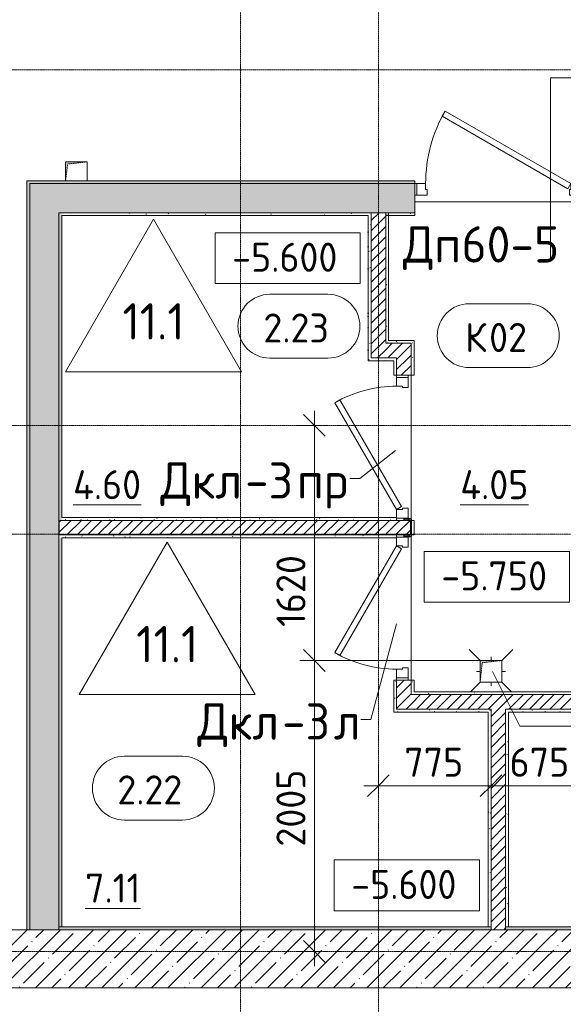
# Model space of a CAD drawing. Header units: millimetres. Extents: x -4558 to 63605, y -10605 to 130388.
# Tile 35 of 66: x 31081 to 34823, y 41111 to 47895. Entities that reach past the tile are written whole.
import ezdxf

# ---------------------------------------------------------------- set-up
doc = ezdxf.new("R2010")
doc.units = ezdxf.units.MM
doc.linetypes.add('3_ Штрих_ 1 х 1 мм', pattern=[2, 1, -1])
doc.linetypes.add('4_ Штрихпунктир_ 10 х 2 мм', pattern=[14, 10, -2, 0, -2])
for name, color, linetype, lineweight in [('A-ANNO-DIMS', 7, 'Continuous', 5), ('A-ANNO-DIMS-100', 7, 'Continuous', 5), ('A-AREA-IDEN', 7, 'Continuous', 5), ('A-DETL-GENF', 7, 'Continuous', 13), ('A-DOOR', 7, 'Continuous', 13), ('A-DOOR-FRAM', 7, 'Continuous', 13), ('A-DOOR-IDEN', 7, 'Continuous', 5), ('A-FLOR', 7, 'Continuous', 13), ('A-FLOR-IDEN', 7, 'Continuous', 5), ('A-WALL', 7, 'Continuous', 13), ('A-WALL-PATT', 7, 'Continuous', 13), ('G-ANNO-DIMS', 7, 'Continuous', 5), ('G-ANNO-TEXT', 7, 'Continuous', 5), ('I-WALL', 7, 'Continuous', 13), ('M-EQPM', 7, 'Continuous', 13), ('P-SANR-FIXT', 7, 'Continuous', 13), ('S-COLS', 7, 'Continuous', 25), ('S-GRID', 7, 'Continuous', 5)]:
    doc.layers.add(name, color=color, linetype=linetype, lineweight=lineweight)
doc.styles.add('GOST Common_2', font='GOST_Common.ttf', dxfattribs={"height": 200})
doc.styles.add('GOST Common_3', font='GOST_Common.ttf', dxfattribs={"height": 250})
doc.dimstyles.new('2_мм', dxfattribs={"dimscale": 304.8, "dimtxt": 201.142999, "dimasz": 0.492126, "dimexe": 0.328084, "dimexo": 0.492126, "dimgap": 0, "dimtad": 1, "dimdec": 0, "dimdsep": 46, "dimtxsty": 'GOST Common_2', "dimblk1": 'OBLIQUE', "dimblk2": 'OBLIQUE', "dimsah": 1, "dimcen": 0.09, "dimdle": 0.328084, "dimadec": 5, "dimazin": 2, "dimtfac": 1, "dimtdec": 4, "dimtix": 1, "dimtmove": 0, "dimatfit": 3, "dimfxl": 1, "dimtvp": 1, "dimtolj": 1, "dimtzin": 0, "dimarcsym": 2})
doc.dimstyles.new('2_мм_1', dxfattribs={"dimscale": 304.8, "dimtxt": 201.142999, "dimasz": 0.492126, "dimexe": 0.328084, "dimexo": 0.492126, "dimgap": 0, "dimtad": 1, "dimdec": 0, "dimdsep": 46, "dimtxsty": 'GOST Common_2', "dimblk1": 'OBLIQUE', "dimblk2": 'OBLIQUE', "dimsah": 1, "dimcen": 0.09, "dimdle": 0.328084, "dimadec": 5, "dimazin": 2, "dimtfac": 1, "dimtdec": 4, "dimtix": 1, "dimtmove": 1, "dimatfit": 3, "dimfxl": 1, "dimtvp": 1, "dimtolj": 1, "dimtzin": 0, "dimarcsym": 2})
pattern_1 = [(0, (0, 0), (203.2, 50.8), [3.353, -149.047, 3.353, -149.047, -812.8]), (0, (0, 0), (203.2, 50.8), [-304.8, 3.353, -301.447, 3.353, -149.047, -355.6]), (0, (0, 0), (203.2, 50.8), [-762, 3.353, -98.247, 3.353, -250.647]), (120, (76.2, 25.4), (-145.59409, 150.57636), [3.353, -149.047, 3.353, -149.047, -812.8]), (120, (76.2, 25.4), (-145.59409, 150.57636), [-304.8, 3.353, -301.447, 3.353, -149.047, -355.6]), (120, (76.2, 25.4), (-145.59409, 150.57636), [-762, 3.353, -98.247, 3.353, -250.647]), (240, (101.6, 127), (-57.60591, -201.37636), [3.353, -149.047, 3.353, -149.047, -812.8]), (240, (101.6, 127), (-57.60591, -201.37636), [-304.8, 3.353, -301.447, 3.353, -149.047, -355.6]), (240, (101.6, 127), (-57.60591, -201.37636), [-762, 3.353, -98.247, 3.353, -250.647])]
pattern_2 = [(45, (0, 0), (-35.35534, 35.35534), [])]
pattern_3 = [(135, (150.28, 188.64), (-282.8427, 3e-14), [5, -395]), (135, (174.9, 237.36), (-282.8427, 3e-14), [5, -395]), (135, (211.96, 236.53), (-282.8427, 3e-14), [5, -395]), (135, (114.96, 223.96), (-282.8427, 3e-14), [5, -395]), (135, (77.54, 223.96), (-282.8427, 3e-14), [5, -395]), (135, (57.44, 184.52), (-282.8427, 3e-14), [5, -395]), (135, (66.21, 142.9), (-282.8427, 3e-14), [5, -395]), (135, (107.33, 161), (-282.8427, 3e-14), [5, -395]), (135, (99.08, 130.94), (-282.8427, 3e-14), [5, -395]), (135, (22.6, 136.46), (-282.8427, 3e-14), [5, -395]), (135, (21.16, 168.08), (-282.8427, 3e-14), [5, -395]), (135, (46.13, 96.12), (-282.8427, 3e-14), [5, -395]), (135, (3.54, 74.6), (-282.8427, 3e-14), [5, -395]), (135, (40.3, 47.56), (-282.8427, 3e-14), [5, -395]), (135, (39.77, 18.47), (-282.8427, 3e-14), [5, -395]), (135, (76.94, 37.28), (-282.8427, 3e-14), [5, -395]), (135, (114.18, 62.4), (-282.8427, 3e-14), [5, -395]), (135, (139.87, 90.2), (-282.8427, 3e-14), [5, -395]), (135, (141.44, 15.82), (-282.8427, 3e-14), [5, -395]), (135, (188.69, 26.73), (-282.8427, 3e-14), [5, -395]), (135, (176.14, 51.36), (-282.8427, 3e-14), [5, -395]), (135, (177.03, 0), (-282.8427, 3e-14), [5, -395]), (135, (276.61, 8.22), (-282.8427, 3e-14), [5, -395]), (135, (271.19, 31.72), (-282.8427, 3e-14), [5, -395]), (135, (268.29, 119.65), (-282.8427, 3e-14), [5, -395]), (135, (237.92, 101.95), (-282.8427, 3e-14), [5, -395]), (135, (237.92, 158.27), (-282.8427, 3e-14), [5, -395]), (135, (260.4, 204.35), (-282.8427, 3e-14), [5, -395]), (135, (275.54, 235.4), (-282.8427, 3e-14), [5, -395]), (135, (117.62, 268.96), (-282.8427, 3e-14), [5, -395]), (135, (203.62, 273.83), (-282.8427, 3e-14), [5, -395]), (135, (47.24, 279.3), (-282.8427, 3e-14), [5, -395]), (135, (23.2, 266.16), (-282.8427, 3e-14), [5, -395]), (135, (42.78, 232.52), (-282.8427, 3e-14), [5, -395]), (135, (177.76, 90.57), (-282.8427, 3e-14), [5, -395]), (135, (181.12, 121.8), (-282.8427, 3e-14), [5, -395]), (135, (206.73, 172.06), (-282.8427, 3e-14), [5, -395]), (135, (143.14, 136.62), (-282.8427, 3e-14), [5, -395]), (135, (211.51, 131.86), (-282.8427, 3e-14), [5, -395]), (135, (81.47, 95.1), (-282.8427, 3e-14), [5, -395]), (135, (235.13, 60.46), (-282.8427, 3e-14), [5, -395]), (135, (242.24, 4.89), (-282.8427, 3e-14), [5, -395]), (45, (0, 106.07), (-282.8427, 0), []), (45, (106.07, 0), (-282.8427, 0), []), (45, (176.78, 0), (-282.8427, 0), []), (45, (0, 176.78), (-282.8427, 0), [])]
pattern_4 = [(45, (0, 0), (-114.04925, 114.04925), []), (45, (114.05, 0), (-114.04925, 114.04925), [201.612, -40.322, 3.353, -36.97])]

# ---------------------------------------------------------------- blocks, each defined once
blk = doc.blocks.new('Наметкина 10_РД_АР_П_Отделка_R21_rvt-1--01_Подвал_МП_часть А')
at = {"layer": 'A-WALL-PATT', "lineweight": 5}
h = blk.add_hatch(dxfattribs=at)
h.set_pattern_fill('FP_6', color=256, style=0, pattern_type=2)
h.set_pattern_definition(pattern_1)
h.paths.add_polyline_path([(31130, 41625), (31150, 41625), (31150, 46785), (31130, 46785), (31130, 42920.3)])
h = blk.add_hatch(dxfattribs=at)
h.set_pattern_fill('FP_6', color=256, style=0, pattern_type=2)
h.set_pattern_definition(pattern_1)
h.paths.add_polyline_path([(37400, 46765), (37400, 46785), (34950, 46785), (34950, 46765), (35742.9, 46765)])
h.paths.add_polyline_path([(33800, 46765), (33800, 46785), (31150, 46785), (31150, 46765), (32369.4, 46765)])
h = blk.add_hatch(dxfattribs=at)
h.set_pattern_fill('FP_6', color=256, style=0, pattern_type=2)
h.set_pattern_definition(pattern_1)
h.paths.add_polyline_path([(31370, 41645), (31370, 44325), (31350, 44325), (31350, 41645)])
h.paths.add_polyline_path([(31350, 44445), (31370, 44445), (31370, 46565), (31350, 46565), (31350, 45957.3)])
h = blk.add_hatch(dxfattribs=at)
h.set_pattern_fill('FP_6', color=256, style=0, pattern_type=2)
h.set_pattern_definition(pattern_1)
h.paths.add_polyline_path([(33600, 46545), (33620, 46545), (33620, 46565), (33600, 46565)])
h.paths.add_polyline_path([(31370, 46545), (33500, 46545), (33500, 46565), (31370, 46565)])
h = blk.add_hatch(dxfattribs=at)
h.set_pattern_fill('FP_6', color=256, style=0, pattern_type=2)
h.set_pattern_definition(pattern_1)
h.paths.add_polyline_path([(33500, 45565), (33500, 46545), (33480, 46545), (33480, 45565)])
h = blk.add_hatch(dxfattribs=at)
h.set_pattern_fill('FP_6', color=256, style=0, pattern_type=2)
h.set_pattern_definition(pattern_1)
h.paths.add_polyline_path([(33620, 45665), (33620, 46545), (33600, 46545), (33600, 45665)])
h = blk.add_hatch(dxfattribs=at)
h.set_pattern_fill('FP_6', color=256, style=0, pattern_type=2)
h.set_pattern_definition(pattern_1)
h.paths.add_polyline_path([(33620, 46545), (33800, 46545), (33800, 46565), (33620, 46565)])
h.paths.add_polyline_path([(35130, 46545), (35130, 46565), (34950, 46565), (34950, 46545)])
h = blk.add_hatch(dxfattribs=at)
h.set_pattern_fill('FP_6', color=256, style=0, pattern_type=2)
h.set_pattern_definition(pattern_1)
h.paths.add_polyline_path([(33775, 45665), (33795, 45665), (33795, 45685), (33620, 45685), (33620, 45665)])
h = blk.add_hatch(dxfattribs=at)
h.set_pattern_fill('FP_6', color=256, style=0, pattern_type=2)
h.set_pattern_definition(pattern_1)
h.paths.add_polyline_path([(33795, 43265), (33795, 43345), (33775, 43345), (33775, 43265)])
h.paths.add_polyline_path([(33776.6, 44345), (33795, 44345), (33795, 44445), (33776.6, 44445), (33776.6, 44347.9)])
h.paths.add_polyline_path([(33795, 45445), (33795, 45665), (33775, 45665), (33775, 45445)])
h = blk.add_hatch(dxfattribs=at)
h.set_pattern_fill('FP_6', color=256, style=0, pattern_type=2)
h.set_pattern_definition(pattern_1)
h.paths.add_polyline_path([(33655, 45545), (33655, 45565), (33480, 45565), (33480, 45545)])
h = blk.add_hatch(dxfattribs=at)
h.set_pattern_fill('FP_6', color=256, style=0, pattern_type=2)
h.set_pattern_definition(pattern_1)
h.paths.add_polyline_path([(33675, 43145), (33675, 43345), (33655, 43345), (33655, 43145)])
h.paths.add_polyline_path([(33655, 45445), (33675, 45445), (33675, 45565), (33655, 45565), (33655, 45545)])
h = blk.add_hatch(dxfattribs=at)
h.set_pattern_fill('FP_6', color=256, style=0, pattern_type=2)
h.set_pattern_definition(pattern_1)
h.paths.add_polyline_path([(33212.8, 44445), (33675, 44445), (33675, 44465), (31370, 44465), (31370, 44445), (32369.4, 44445)])
h = blk.add_hatch(dxfattribs=at)
h.set_pattern_fill('FP_6', color=256, style=0, pattern_type=2)
h.set_pattern_definition(pattern_1)
h.paths.add_polyline_path([(33675, 44325), (33675, 44345), (31350, 44345), (31350, 44325), (32369.4, 44325)])
h = blk.add_hatch(dxfattribs=at)
h.set_pattern_fill('FP_6', color=256, style=0, pattern_type=2)
h.set_pattern_definition(pattern_1)
h.paths.add_polyline_path([(34905, 43245), (34905, 43265), (33775, 43265), (33775, 43245), (34899.5, 43245)])
h = blk.add_hatch(dxfattribs=at)
h.set_pattern_fill('FP_6', color=256, style=0, pattern_type=2)
h.set_pattern_definition(pattern_1)
h.paths.add_polyline_path([(34305, 43125), (34305, 43145), (33655, 43145), (33655, 43125), (34056.1, 43125)])
h = blk.add_hatch(dxfattribs=at)
h.set_pattern_fill('FP_6', color=256, style=0, pattern_type=2)
h.set_pattern_definition(pattern_1)
h.paths.add_polyline_path([(34305, 41645), (34325, 41645), (34325, 43145), (34305, 43145), (34305, 42920.3)])
h = blk.add_hatch(dxfattribs=at)
h.set_pattern_fill('FP_6', color=256, style=0, pattern_type=2)
h.set_pattern_definition(pattern_1)
h.paths.add_polyline_path([(34445, 43125), (35045, 43125), (35045, 43145), (34425, 43145), (34425, 43125)])
h = blk.add_hatch(dxfattribs=at)
h.set_pattern_fill('FP_6', color=256, style=0, pattern_type=2)
h.set_pattern_definition(pattern_1)
h.paths.add_polyline_path([(34445, 41645), (34445, 43125), (34425, 43125), (34425, 41645)])
h = blk.add_hatch(dxfattribs=at)
h.set_pattern_fill('FP_6', color=256, style=0, pattern_type=2)
h.set_pattern_definition(pattern_1)
h.paths.add_polyline_path([(37380, 41625), (37380, 41645), (34425, 41645), (34425, 41625)])
h.paths.add_polyline_path([(34325, 41625), (34325, 41645), (31350, 41645), (31350, 41625), (34056.1, 41625)])
at = {"layer": 'A-WALL'}
for p, q in [((31150, 46785), (31130, 46785)), ((31130, 46785), (31130, 41625)), ((33800, 46785), (31150, 46785)), ((31150, 46765), (33800, 46765)), ((31150, 41625), (31150, 46765)), ((33800, 46765), (33800, 46785)), ((31350, 46565), (31350, 44445)), ((31370, 46565), (31350, 46565)), ((33500, 46565), (31370, 46565)), ((31370, 44465), (31370, 46545)), ((31370, 46545), (33480, 46545)), ((33480, 46545), (33480, 45565)), ((33500, 46545), (33500, 46565)), ((33500, 45565), (33500, 46545)), ((33620, 46565), (33600, 46565)), ((33600, 46565), (33600, 46545)), ((33600, 46545), (33600, 45665)), ((33800, 46565), (33620, 46565)), ((33620, 46565), (33620, 46545)), ((33620, 46545), (33620, 46565)), ((33620, 45685), (33620, 46545)), ((33620, 46545), (33800, 46545)), ((33800, 46545), (33800, 46565)), ((33600, 45665), (33620, 45665)), ((33795, 45685), (33620, 45685)), ((33620, 45665), (33775, 45665)), ((33775, 45665), (33775, 45445)), ((33795, 45665), (33795, 45685)), ((33795, 45445), (33795, 45665)), ((33480, 45565), (33480, 45545)), ((33480, 45545), (33655, 45545)), ((33655, 45565), (33500, 45565)), ((33675, 45565), (33655, 45565)), ((33655, 45545), (33655, 45445)), ((33675, 45445), (33675, 45565)), ((33655, 45445), (33675, 45445)), ((33775, 45445), (33795, 45445)), ((31350, 44445), (31370, 44445)), ((33675, 44465), (31370, 44465)), ((31370, 44445), (33675, 44445)), ((33675, 44445), (33675, 44460)), ((33795, 44445), (33776.6, 44445)), ((33795, 44345), (33795, 44445)), ((33675, 44345), (31350, 44345)), ((31350, 44345), (31350, 44325)), ((31350, 44325), (31350, 41645)), ((31370, 41645), (31370, 44325)), ((31370, 44325), (33675, 44325)), ((33675, 44330), (33675, 44345)), ((33776.6, 44345), (33795, 44345)), ((33675, 43345), (33655, 43345)), ((33655, 43345), (33655, 43145)), ((33675, 43145), (33675, 43345)), ((33775, 43345), (33775, 43265)), ((33795, 43345), (33775, 43345)), ((33795, 43265), (33795, 43345)), ((33775, 43265), (33775, 43245)), ((33775, 43245), (34905, 43245)), ((34905, 43265), (33795, 43265)), ((33655, 43145), (33655, 43125)), ((34305, 43145), (33675, 43145)), ((34325, 43145), (34305, 43145)), ((34325, 41645), (34325, 43145)), ((35025, 43145), (34425, 43145)), ((34425, 43145), (34425, 43125)), ((33655, 43125), (34305, 43125)), ((34305, 43125), (34305, 41645)), ((34425, 43125), (34425, 41645)), ((34445, 43125), (35045, 43125)), ((34445, 41645), (34445, 43125)), ((31130, 41625), (31150, 41625)), ((31350, 41645), (31370, 41645)), ((34325, 41645), (31350, 41645)), ((31350, 41645), (31350, 41625)), ((31350, 41625), (34325, 41625)), ((34305, 41645), (34325, 41645)), ((34325, 41625), (34325, 41645)), ((34425, 41645), (34445, 41645)), ((37380, 41645), (34425, 41645)), ((34425, 41645), (34425, 41625)), ((34425, 41625), (37380, 41625))]:
    blk.add_line(p, q, dxfattribs=at)
at = {"layer": 'A-WALL', "lineweight": 25}
blk.add_line((33620, 46545), (33600, 46545), dxfattribs=at)
blk = doc.blocks.new('АР_Дверь однопольная - 1000х2100h_850__Кладовая-4841568--01_Подвал_МП_часть А')
at = {"layer": 'A-DOOR'}
for p, q in [((311.1, 475), (-425, 50)), ((331.1, 440.4), (311.1, 475)), ((-405, 15.4), (331.1, 440.4)), ((-425, 50), (-405, 15.4))]:
    blk.add_line(p, q, dxfattribs=at)
at = {"layer": 'A-DOOR', "lineweight": 5}
blk.add_arc((-425, 50), 850, 360, 30, dxfattribs=at)
at = {"layer": 'A-DOOR-FRAM'}
for p, q in [((-485, 50), (-500, 50)), ((-425, 50), (-485, 50)), ((-485, 50), (-485, -30)), ((-425, 10), (-425, 50)), ((-415, 10), (-425, 10)), ((-415, -30), (-415, 10)), ((425, 10), (415, 10)), ((415, 10), (415, -30)), ((485, 50), (425, 50)), ((425, 50), (425, 10)), ((485, -30), (485, 50)), ((485, 50), (500, 50)), ((-485, -30), (-500, -30)), ((-485, -30), (-415, -30)), ((415, -30), (485, -30)), ((485, -30), (500, -30))]:
    blk.add_line(p, q, dxfattribs=at)
blk = doc.blocks.new('АР_Дверь однопольная - 1000х2100h_850__Кладовая-4841662--01_Подвал_МП_часть А')
at = {"layer": 'A-DOOR'}
for p, q in [((-311.1, 475), (-331.1, 440.4)), ((425, 50), (-311.1, 475)), ((-331.1, 440.4), (405, 15.4)), ((405, 15.4), (425, 50))]:
    blk.add_line(p, q, dxfattribs=at)
at = {"layer": 'A-DOOR', "lineweight": 5}
blk.add_arc((425, 50), 850, 150, 180, dxfattribs=at)
at = {"layer": 'A-DOOR-FRAM'}
for p, q in [((-485, 50), (-500, 50)), ((-425, 50), (-485, 50)), ((-485, 50), (-485, -30)), ((-425, 10), (-425, 50)), ((-415, 10), (-425, 10)), ((-415, -30), (-415, 10)), ((425, 10), (415, 10)), ((415, 10), (415, -30)), ((485, 50), (425, 50)), ((425, 50), (425, 10)), ((485, -30), (485, 50)), ((485, 50), (500, 50)), ((-485, -30), (-500, -30)), ((-485, -30), (-415, -30)), ((415, -30), (485, -30)), ((485, -30), (500, -30))]:
    blk.add_line(p, q, dxfattribs=at)
blk = doc.blocks.new('АР_Дверь однопольная - 1150х2100h_кл_ коридор-4768481--01_Подвал_МП_часть А')
at = {"layer": 'A-DOOR'}
for p, q in [((-366, 600), (-386, 565.4)), ((-386, 565.4), (480, 65.4)), ((500, 100), (-366, 600)), ((480, 65.4), (500, 100))]:
    blk.add_line(p, q, dxfattribs=at)
at = {"layer": 'A-DOOR', "lineweight": 5}
blk.add_arc((500, 100), 1000, 150, 180, dxfattribs=at)
at = {"layer": 'A-DOOR-FRAM'}
for p, q in [((-560, 100), (-575, 100)), ((-500, 100), (-560, 100)), ((-560, 100), (-560, 20)), ((-500, 60), (-500, 100)), ((560, 100), (500, 100)), ((500, 100), (500, 60)), ((560, 20), (560, 100)), ((560, 100), (575, 100)), ((-560, 20), (-575, 20)), ((-560, 20), (-490, 20)), ((-490, 60), (-500, 60)), ((-490, 20), (-490, 60)), ((500, 60), (490, 60)), ((490, 60), (490, 20)), ((490, 20), (560, 20)), ((560, 20), (575, 20))]:
    blk.add_line(p, q, dxfattribs=at)
blk = doc.blocks.new('АР_Трап - 100-100-2797955--01_Подвал_МП_часть А')
at = {"layer": 'P-SANR-FIXT'}
for p, q in [((-75, 75), (-150, 150)), ((75, 75), (150, 150)), ((0, 75), (0, 100)), ((-100, 0), (-75, 0)), ((75, 0), (100, 0)), ((-75, -75), (-140, -140)), ((0, -100), (0, -75)), ((75, -75), (140, -140))]:
    blk.add_line(p, q, dxfattribs=at)
blk = doc.blocks.new('АР_Канал вертикальный прямоугольный - ВК-V16--01_Подвал_МП_часть А')
at = {"layer": 'A-DETL-GENF'}
blk.add_hatch(color=256, dxfattribs=at).paths.add_polyline_path([(-72.8, -55), (-60, 60), (75, 75), (-75, 75), (-75, -55)])
at = {"layer": 'A-DETL-GENF', "linetype": '3_ Штрих_ 1 х 1 мм'}
for p, q in [((75, 75), (-75, 75)), ((-75, 75), (-75, -55)), ((75, 75), (-75, 75)), ((-75, 75), (-75, -55)), ((-60, 60), (75, 75)), ((-60, 60), (75, 75)), ((75, -55), (75, 75)), ((-72.8, -55), (-60, 60)), ((-72.8, -55), (-60, 60))]:
    blk.add_line(p, q, dxfattribs=at)
at = {"layer": 'M-EQPM'}
for p, q in [((-75, -55), (-75, 75)), ((-75, 75), (75, 75)), ((75, 75), (75, -55))]:
    blk.add_line(p, q, dxfattribs=at)
blk = doc.blocks.new('АР_Канал вертикальный прямоугольный - ВК-V17--01_Подвал_МП_часть А')
at = {"layer": 'A-DETL-GENF'}
blk.add_hatch(color=256, dxfattribs=at).paths.add_polyline_path([(-75, -75), (-60, 60), (75, 75), (-75, 75)])
at = {"layer": 'A-DETL-GENF', "linetype": '3_ Штрих_ 1 х 1 мм'}
for p, q in [((75, 75), (-75, 75)), ((-75, 75), (-75, -75)), ((75, 75), (-75, 75)), ((-75, 75), (-75, -75)), ((-60, 60), (75, 75)), ((-60, 60), (75, 75)), ((75, -75), (75, 75)), ((-75, -75), (-60, 60)), ((-75, -75), (-60, 60)), ((-75, -75), (75, -75))]:
    blk.add_line(p, q, dxfattribs=at)
at = {"layer": 'M-EQPM'}
for p, q in [((-75, -75), (-75, 75)), ((-75, 75), (75, 75)), ((75, 75), (75, -75)), ((75, -75), (-75, -75))]:
    blk.add_line(p, q, dxfattribs=at)
blk = doc.blocks.new('АР_Фахверк_ _Швеллер полки параллельные_ - 12П-5791211--01_Подвал_МП_часть А')
at = {"layer": 'S-COLS'}
blk.add_hatch(color=256, dxfattribs=at).paths.add_polyline_path([(-16.6, -60), (35.4, -60), (35.4, -56.7), (34.1, -53.5), (30.9, -52.2), (-4.3, -52.2), (-9.6, -50), (-11.8, -44.7), (-11.8, 44.7), (-9.6, 50), (-4.3, 52.2), (30.9, 52.2), (34.1, 53.5), (35.4, 56.7), (35.4, 60), (-16.6, 60), (-16.6, 43.8)])
for p, q in [((35.4, 60), (-16.6, 60)), ((-16.6, 60), (-16.6, -60)), ((-11.8, -44.7), (-11.8, 44.7)), ((-4.3, 52.2), (30.9, 52.2)), ((35.4, 56.7), (35.4, 60)), ((-16.6, -60), (35.4, -60)), ((30.9, -52.2), (-4.3, -52.2)), ((35.4, -60), (35.4, -56.7))]:
    blk.add_line(p, q, dxfattribs=at)
for centre, radius, start, end in [((-4.3, 44.7), 7.5, 90, 180), ((30.9, 56.7), 4.5, 270, 360), ((-4.3, -44.7), 7.5, 180, 270), ((30.9, -56.7), 4.5, 360, 90)]:
    blk.add_arc(centre, radius, start, end, dxfattribs=at)
blk = doc.blocks.new('Марка помещения _Номер_ - 2 мм-68851--01_Подвал_МП_часть А')
at = {"layer": 'A-AREA-IDEN'}
for p, q in [((-2.027, 2.21), (1.973, 2.21)), ((-2.027, -2.19), (1.973, -2.19))]:
    blk.add_line(p, q, dxfattribs=at)
for centre, start, end in [((-2.027, 0.01), 90, 270), ((1.973, 0.01), 270, 90)]:
    blk.add_arc(centre, 2.2, start, end, dxfattribs=at)
blk = doc.blocks.new('Марка полов - Марка полов-4106608--01_Подвал_МП_часть А')
at = {"layer": 'A-FLOR-IDEN'}
for p, q in [((0, 7), (-6.062, -3.5)), ((6.062, -3.5), (0, 7)), ((-6.062, -3.5), (6.062, -3.5))]:
    blk.add_line(p, q, dxfattribs=at)
blk = doc.blocks.new('Высотные отметки - Frame_2-749557--01_Подвал_МП_часть А')
at = {"layer": 'G-ANNO-DIMS'}
for p, q in [((-5, 3.5), (-5, 0)), ((5, 3.5), (-5, 3.5)), ((5, 0), (5, 3.5)), ((-5, 0), (5, 0))]:
    blk.add_line(p, q, dxfattribs=at)
blk = doc.blocks.new('DIMBLOCK219--01_Подвал_МП_часть А')
at = {"layer": 'A-ANNO-DIMS-100', "transparency": 16777216}
for p, q in [((34325, 43105), (34325, 42517.5)), ((34325, 42617.5), (34325, 43105)), ((33550, 42573.6), (33550, 42717.5)), ((33450, 42617.5), (34325, 42617.5)), ((33550, 42617.5), (33550, 42573.6))]:
    blk.add_line(p, q, dxfattribs=at)
at = {"layer": 'A-ANNO-DIMS-100', "lineweight": 25, "transparency": 16777216}
for p, q in [((33550, 42617.5), (33625, 42692.5)), ((34325, 42617.5), (34400, 42692.5)), ((33550, 42617.5), (33475, 42542.5)), ((34325, 42617.5), (34250, 42542.5))]:
    blk.add_line(p, q, dxfattribs=at)
at = {"layer": 'A-ANNO-DIMS-100', "color": 0, "transparency": 16777216, "insert": (33727.8, 42878.9), "char_height": 200, "width": 503.198, "attachment_point": 1, "line_spacing_factor": 1.022761, "style": 'GOST Common_2'}
blk.add_mtext('775', dxfattribs=at)
blk = doc.blocks.new('_Oblique')
at = {"color": 0, "linetype": 'ByBlock', "lineweight": -2}
blk.add_line((-0.5, -0.5), (0.5, 0.5), dxfattribs=at)
blk = doc.blocks.new('DIMBLOCK220--01_Подвал_МП_часть А')
at = {"layer": 'A-ANNO-DIMS-100', "transparency": 16777216}
for p, q in [((34325, 43105), (34325, 42517.5)), ((34325, 42617.5), (34325, 43105)), ((35000, 42573.6), (35000, 42717.5)), ((34325, 42617.5), (35100, 42617.5)), ((35000, 42617.5), (35000, 42573.6))]:
    blk.add_line(p, q, dxfattribs=at)
at = {"layer": 'A-ANNO-DIMS-100', "lineweight": 25, "transparency": 16777216}
for p, q in [((34325, 42617.5), (34400, 42692.5)), ((35000, 42617.5), (35075, 42692.5)), ((34325, 42617.5), (34250, 42542.5)), ((35000, 42617.5), (34925, 42542.5))]:
    blk.add_line(p, q, dxfattribs=at)
at = {"layer": 'A-ANNO-DIMS-100', "color": 0, "transparency": 16777216, "insert": (34452.8, 42878.9), "char_height": 200, "width": 503.198, "attachment_point": 1, "line_spacing_factor": 1.022761, "style": 'GOST Common_2'}
blk.add_mtext('675', dxfattribs=at)
blk = doc.blocks.new('DIMBLOCK221--01_Подвал_МП_часть А')
at = {"layer": 'A-ANNO-DIMS-100', "lineweight": 25, "transparency": 16777216}
for p, q in [((33109.2, 43480), (33034.2, 43555)), ((33109.2, 43480), (33184.2, 43405)), ((33109.2, 41475), (33034.2, 41550)), ((33109.2, 41475), (33184.2, 41400))]:
    blk.add_line(p, q, dxfattribs=at)
at = {"layer": 'A-ANNO-DIMS-100', "transparency": 16777216}
for p, q in [((34400, 43480), (33009.2, 43480)), ((33109.2, 41375), (33109.2, 43480)), ((33109.2, 43480), (34400, 43480)), ((33153.1, 41475), (33009.2, 41475)), ((33109.2, 41475), (33153.1, 41475))]:
    blk.add_line(p, q, dxfattribs=at)
at = {"layer": 'A-ANNO-DIMS-100', "color": 0, "transparency": 16777216, "insert": (32847.8, 42197.9), "char_height": 200, "width": 670.931, "attachment_point": 1, "rotation": 90, "line_spacing_factor": 1.022761, "style": 'GOST Common_2'}
blk.add_mtext('2005', dxfattribs=at)
blk = doc.blocks.new('DIMBLOCK222--01_Подвал_МП_часть А')
at = {"layer": 'A-ANNO-DIMS-100', "transparency": 16777216}
for p, q in [((33109.2, 43480), (33109.2, 45200)), ((33153.1, 45100), (33009.2, 45100)), ((33109.2, 45100), (33153.1, 45100)), ((33109.2, 44332.7), (33109.2, 44290)), ((33109.2, 43711.1), (33109.2, 44332.7)), ((34400, 43480), (33009.2, 43480)), ((33109.2, 43480), (34400, 43480))]:
    blk.add_line(p, q, dxfattribs=at)
at = {"layer": 'A-ANNO-DIMS-100', "lineweight": 25, "transparency": 16777216}
for p, q in [((33109.2, 45100), (33034.2, 45175)), ((33109.2, 45100), (33184.2, 45025)), ((33109.2, 43480), (33034.2, 43555)), ((33109.2, 43480), (33184.2, 43405))]:
    blk.add_line(p, q, dxfattribs=at)
at = {"layer": 'A-ANNO-DIMS-100', "color": 0, "transparency": 16777216, "insert": (32847.8, 43711.1), "char_height": 200, "width": 625.93, "attachment_point": 1, "rotation": 90, "line_spacing_factor": 1.022761, "style": 'GOST Common_2'}
blk.add_mtext('1620', dxfattribs=at)

msp = doc.modelspace()

# ---------------------------------------------------------------- hatches: boundary and pattern name
at = {"layer": 'A-WALL-PATT', "lineweight": 5}
h = msp.add_hatch(dxfattribs=at)
h.set_pattern_fill('FP_3', color=256, style=0, pattern_type=2)
h.set_pattern_definition(pattern_3)
h.paths.add_polyline_path([(35742.866692, 46565), (37400, 46565), (37400, 46765), (34950, 46765), (34950, 46565)])
h.paths.add_polyline_path([(31150, 46565), (33800, 46565), (33800, 46765), (31150, 46765)])
h = msp.add_hatch(dxfattribs=at)
h.set_pattern_fill('FP_3', color=256, style=0, pattern_type=2)
h.set_pattern_definition(pattern_3)
h.paths.add_polyline_path([(31350, 41625), (31350, 46565), (31150, 46565), (31150, 41625)])
h = msp.add_hatch(dxfattribs=at)
h.set_pattern_fill('FP_4', color=256, style=0, pattern_type=2)
h.set_pattern_definition(pattern_2)
h.paths.add_polyline_path([(33600, 45565), (33600, 46565), (33500, 46565), (33500, 45565)])
h = msp.add_hatch(dxfattribs=at)
h.set_pattern_fill('FP_4', color=256, style=0, pattern_type=2)
h.set_pattern_definition(pattern_2)
h.paths.add_polyline_path([(33775, 45565), (33775, 45665), (33600, 45665), (33600, 45565), (33675, 45565)])
h = msp.add_hatch(dxfattribs=at)
h.set_pattern_fill('FP_4', color=256, style=0, pattern_type=2)
h.set_pattern_definition(pattern_2)
h.paths.add_polyline_path([(33775, 43145), (33775, 43345), (33675, 43345), (33675, 43145)])
h.paths.add_polyline_path([(33764.3, 44345), (33769.604668, 44345), (33771.8, 44350.3), (33771.184924, 44441.184924), (33769.604668, 44445), (33675, 44445), (33675, 44345)])
h.paths.add_polyline_path([(33775, 45445), (33775, 45565), (33675, 45565), (33675, 45445)])
h = msp.add_hatch(dxfattribs=at)
h.set_pattern_fill('FP_4', color=256, style=0, pattern_type=2)
h.set_pattern_definition(pattern_2)
h.paths.add_polyline_path([(33675, 44345), (33675, 44445), (31350, 44445), (31350, 44345), (32369.38902, 44345)])
h = msp.add_hatch(dxfattribs=at)
h.set_pattern_fill('FP_4', color=256, style=0, pattern_type=2)
h.set_pattern_definition(pattern_2)
h.paths.add_polyline_path([(34056.127856, 43145), (34925, 43145), (34925, 43245), (33775, 43245), (33775, 43145)])
h = msp.add_hatch(dxfattribs=at)
h.set_pattern_fill('FP_4', color=256, style=0, pattern_type=2)
h.set_pattern_definition(pattern_2)
h.paths.add_polyline_path([(34425, 41625), (34425, 43145), (34325, 43145), (34325, 41625)])
h = msp.add_hatch(dxfattribs=at)
h.set_pattern_fill('FP_1', color=256, style=0, pattern_type=2)
h.set_pattern_definition(pattern_4)
h.paths.add_polyline_path([(34700, 41225), (34700, 41625), (27100, 41625), (27100, 41225), (34056.127856, 41225)])
h = msp.add_hatch(dxfattribs=at)
h.set_pattern_fill('FP_1', color=256, style=0, pattern_type=2)
h.set_pattern_definition(pattern_4)
h.paths.add_polyline_path([(37400, 41225), (37400, 41625), (34700, 41625), (34700, 41225)])

# ---------------------------------------------------------------- linework, layer by layer
at = {"layer": 'A-DOOR-IDEN'}
for p, q in [((33668.323229, 44926.33734), (33421.379534, 44734.270021)), ((33421.379534, 44734.270021), (33352.784063, 44734.270021)), ((33675.182776, 43732.776145), (33498.054015, 43073.981679)), ((33498.054015, 43073.981679), (33429.458544, 43073.981679))]:
    msp.add_line(p, q, dxfattribs=at)
at = {"layer": 'A-FLOR'}
for p, q in [((33800, 46640), (34950, 46640)), ((33775, 44455), (33775, 45445)), ((33775, 43345), (33775, 44335))]:
    msp.add_line(p, q, dxfattribs=at)
at = {"layer": 'A-FLOR-IDEN'}
for p, q in [((34733.711967, 47493.130417), (35432.807174, 47493.130417)), ((34733.711967, 46233.823812), (34733.711967, 47493.130417))]:
    msp.add_line(p, q, dxfattribs=at)
at = {"layer": 'A-WALL', "lineweight": 25}
msp.add_line((31350, 44445), (31350, 44345), dxfattribs=at)
at = {"layer": 'A-WALL'}
for p, q in [((37400, 41625), (27100, 41625)), ((5800, 41225), (37700, 41225))]:
    msp.add_line(p, q, dxfattribs=at)
at = {"layer": 'G-ANNO-DIMS'}
for p, q in [((32833.570638, 46076.743417), (32925.29356, 46076.743417)), ((34402.928622, 43881.582472), (34365, 43881.582472))]:
    msp.add_line(p, q, dxfattribs=at)
at = {"layer": 'G-ANNO-TEXT'}
for p, q in [((34336.28353, 43404.692951), (34524.253756, 43026.859467)), ((34524.253756, 43026.859467), (35179.837479, 43026.859467))]:
    msp.add_line(p, q, dxfattribs=at)
at = {"layer": 'I-WALL'}
for p, q in [((33800, 46765), (31150, 46765)), ((31150, 46765), (31150, 41625)), ((33800, 46565), (33800, 46765)), ((31350, 46565), (33800, 46565)), ((31350, 44445), (31350, 46565)), ((33500, 46565), (33500, 45565)), ((33600, 45665), (33600, 46565)), ((33775, 45665), (33600, 45665)), ((33775, 45445), (33775, 45665)), ((33500, 45565), (33675, 45565)), ((33675, 45565), (33675, 45445)), ((33675, 45445), (33775, 45445)), ((33769.603301, 44445), (31350, 44445)), ((31350, 44345), (33769.603301, 44345)), ((31350, 41625), (31350, 44345)), ((33675, 43345), (33675, 43145)), ((33775, 43345), (33675, 43345)), ((33775, 43245), (33775, 43345)), ((34925, 43245), (33775, 43245)), ((33675, 43145), (34325, 43145)), ((34325, 43145), (34325, 41625)), ((34425, 43145), (35025, 43145)), ((34425, 41625), (34425, 43145))]:
    msp.add_line(p, q, dxfattribs=at)
at = {"layer": 'S-GRID', "linetype": '4_ Штрихпунктир_ 10 х 2 мм'}
for p, q in [((33550, 32633.917515), (33550, 101400)), ((32600, 32633.917515), (32600, 80104.964717)), ((38293.674688, 47550), (-1802.909204, 47550)), ((38293.674688, 45100), (-1802.909204, 45100)), ((38293.674688, 44350), (-1802.909204, 44350)), ((38293.674688, 41475), (-1802.909204, 41475))]:
    msp.add_line(p, q, dxfattribs=at)

# ---------------------------------------------------------------- block references
at = {"lineweight": 5}
msp.add_blockref('Наметкина 10_РД_АР_П_Отделка_R21_rvt-1--01_Подвал_МП_часть А', (0, 0), dxfattribs=at)
at = {"layer": 'A-AREA-IDEN', "xscale": 99.99999999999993, "yscale": 99.99999999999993, "zscale": 99.99999999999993}
for p in [(33005.586571, 45781.931874), (34377.66875, 45716.574685), (32003.623956, 42599.769526)]:
    msp.add_blockref('Марка помещения _Номер_ - 2 мм-68851--01_Подвал_МП_часть А', p, dxfattribs=at)
at = {"layer": 'A-DOOR'}
msp.add_blockref('АР_Дверь однопольная - 1150х2100h_кл_ коридор-4768481--01_Подвал_МП_часть А', (34375, 46665), dxfattribs=at)
at = {"layer": 'A-DOOR', "rotation": 89.9999999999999}
for name, p in [('АР_Дверь однопольная - 1000х2100h_850__Кладовая-4841568--01_Подвал_МП_часть А', (33725, 44945)), ('АР_Дверь однопольная - 1000х2100h_850__Кладовая-4841662--01_Подвал_МП_часть А', (33725, 43845))]:
    msp.add_blockref(name, p, dxfattribs=at)
at = {"layer": 'A-FLOR-IDEN', "xscale": 99.99999999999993, "yscale": 99.99999999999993, "zscale": 99.99999999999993}
for p in [(32000.915969, 45819.243512), (32095.260898, 43595.579659)]:
    msp.add_blockref('Марка полов - Марка полов-4106608--01_Подвал_МП_часть А', p, dxfattribs=at)
at = {"layer": 'G-ANNO-DIMS', "extrusion": (0, 0, -1), "xscale": 99.99999999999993, "yscale": 99.99999999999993, "zscale": 99.99999999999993}
msp.add_blockref('Высотные отметки - Frame_2-749557--01_Подвал_МП_часть А', (-32925.29356, 46076.743417), dxfattribs=at)
at = {"layer": 'G-ANNO-DIMS', "xscale": 99.99999999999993, "yscale": 99.99999999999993, "zscale": 99.99999999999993}
for p in [(34365, 43881.582472), (33744.902084, 41755.82279)]:
    msp.add_blockref('Высотные отметки - Frame_2-749557--01_Подвал_МП_часть А', p, dxfattribs=at)
at = {"layer": 'M-EQPM'}
for name, p in [('АР_Канал вертикальный прямоугольный - ВК-V16--01_Подвал_МП_часть А', (31470, 46840)), ('АР_Канал вертикальный прямоугольный - ВК-V17--01_Подвал_МП_часть А', (34325, 43405))]:
    msp.add_blockref(name, p, dxfattribs=at)
at = {"layer": 'P-SANR-FIXT'}
msp.add_blockref('АР_Трап - 100-100-2797955--01_Подвал_МП_часть А', (34325, 43405), dxfattribs=at)
at = {"layer": 'S-COLS', "rotation": 180}
msp.add_blockref('АР_Фахверк_ _Швеллер полки параллельные_ - 12П-5791211--01_Подвал_МП_часть А', (33760, 44395), dxfattribs=at)

# ---------------------------------------------------------------- texts
at = {"layer": 'A-AREA-IDEN', "char_height": 200, "attachment_point": 1, "style": 'GOST Common_2'}
for s, insert, width in [('2.23', (32758.072375, 45870.675056), 593.24875), ('\\fGOST Common|b0|i0|c204|p34|;К', (34146.654553, 45805.317867), 200.421875), ('02', (34312.019137, 45805.317867), 352.7425), ('\\L4.60', (31447.955207, 44791.231297), 625.31625), ('\\L4.05', (34113.5, 44791.231297), 625.31625), ('2.22', (31752.60976, 42688.512708), 601.265625), ('\\L7.11', (31530.955207, 42012.310479), 489.029375)]:
    msp.add_mtext(s, dxfattribs=dict(at, insert=insert, width=width))
at = {"layer": 'A-DOOR-IDEN', "char_height": 250, "attachment_point": 1, "style": 'GOST Common_3'}
for s, insert, width in [('Дп', (33718.881106, 46471.467425), 489.029375), ('60-5', (34122.370689, 46471.467425), 865.8225), ('Дкл', (32049.784063, 44845.197104), 705.485), ('-3', (32631.867396, 44845.197104), 432.91125), ('пр', (32989.054896, 44845.197104), 432.91125), ('Дкл', (32304.458544, 43184.908763), 705.485), ('-3', (32886.541877, 43184.908763), 432.91125), ('\\fGOST Common|b0|i0|c204|p34|;л', (33243.729377, 43184.908763), 216.455625)]:
    msp.add_mtext(s, dxfattribs=dict(at, insert=insert, width=width))
at = {"layer": 'A-FLOR-IDEN', "char_height": 250, "width": 545.1475, "attachment_point": 1, "style": 'GOST Common_3'}
for insert in [(31788.039685, 45941.305184), (31882.384615, 43717.641331)]:
    msp.add_mtext('11.1', dxfattribs=dict(at, insert=insert))
at = {"layer": 'G-ANNO-DIMS', "char_height": 200, "width": 917.17566319, "attachment_point": 1, "line_spacing_factor": 1.022761, "style": 'GOST Common_2'}
for s, insert in [('-5.600', (32543.137034, 46358.109078)), ('-5.750', (33982.843474, 44162.948133)), ('-5.600', (33362.745557, 42037.188451))]:
    msp.add_mtext(s, dxfattribs=dict(at, insert=insert))

# ---------------------------------------------------------------- dimensions: what is measured, and where the dimension line sits
at = {"layer": 'A-ANNO-DIMS'}
dim = msp.add_linear_dim(base=(33109.163567, 45100), p1=(34550, 43480), p2=(33003.097549, 45100), angle=90, dimstyle='2_мм_1', override={"dimpost": '<>', "dimfxl": 2239.93464}, dxfattribs=at)
dim.commit()
dim.dimension.update_dxf_attribs({"geometry": 'DIMBLOCK222--01_Подвал_МП_часть А', "text_midpoint": (32981.131239, 44024.04764), "dimtype": 160, "text_rotation": 90})
dim = msp.add_linear_dim(base=(33109.163567, 43480), p1=(33003.097549, 41475), p2=(34550, 43480), angle=90, dimstyle='2_мм', override={"dimpost": '<>', "dimfxl": 2532.376787}, dxfattribs=at)
dim.commit()
dim.dimension.update_dxf_attribs({"geometry": 'DIMBLOCK221--01_Подвал_МП_часть А', "text_midpoint": (33009.163567, 42477.5)})
for base, p1, p2, override, picture, middle in [((34325, 42617.501119), (33550, 42723.567136), (34325, 43255), {"dimpost": '<>', "dimfxl": 939.705214}, 'DIMBLOCK219--01_Подвал_МП_часть А', (33937.5, 42717.501119)), ((35000, 42617.501119), (34325, 43255), (35000, 42723.567136), {"dimpost": '<>', "dimfxl": 859.095972}, 'DIMBLOCK220--01_Подвал_МП_часть А', (34662.5, 42717.501119))]:
    dim = msp.add_linear_dim(base=base, p1=p1, p2=p2, dimstyle='2_мм', override=override, dxfattribs=at)
    dim.commit()
    dim.dimension.update_dxf_attribs({"geometry": picture, "text_midpoint": middle})

doc.saveas('drawing.dxf')
